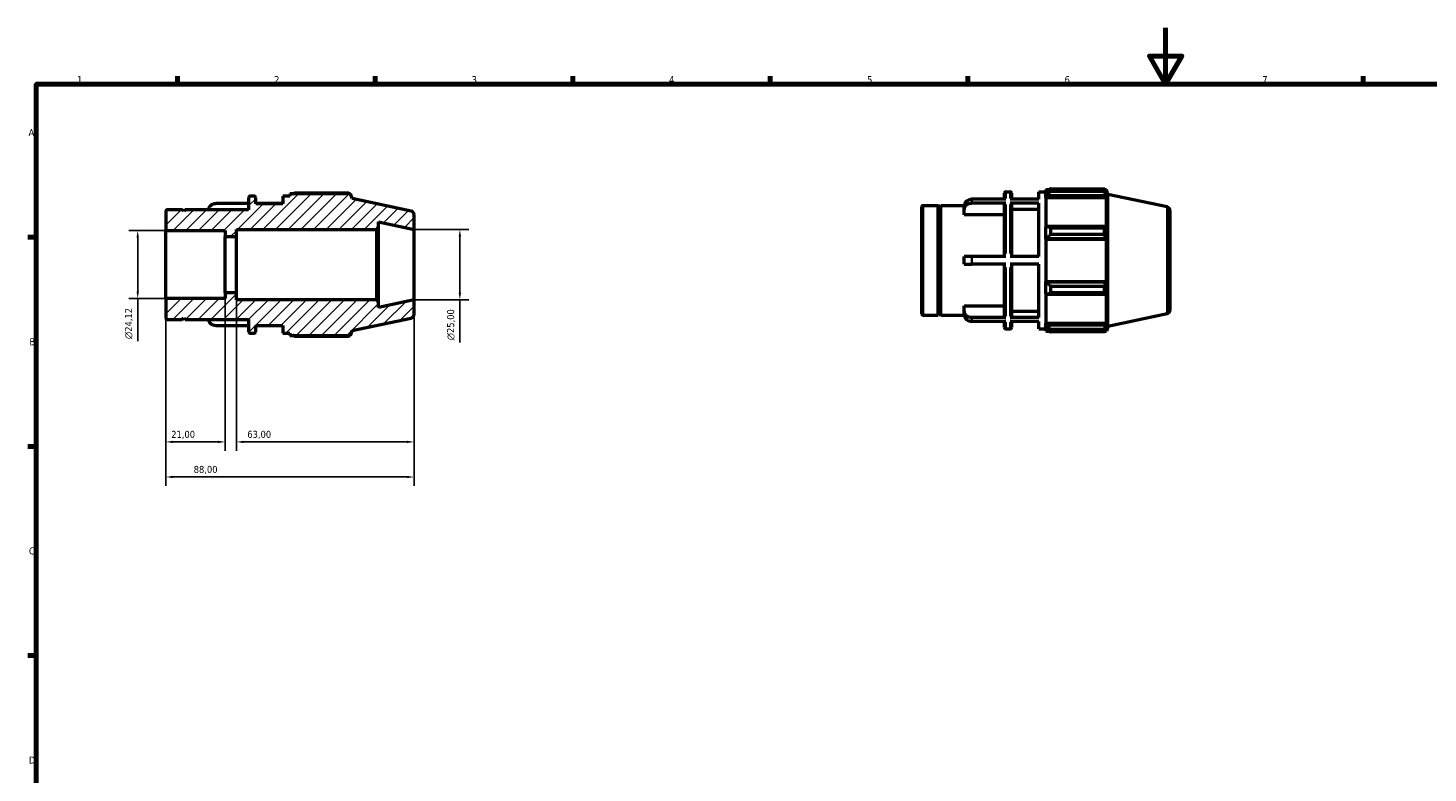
# Model space of a CAD drawing. Header units: millimetres. Extents: x 0 to 931, y 0 to 627.
# Tile 2 of 4: x 17 to 514, y 330 to 594. Entities that reach past the tile are written whole.
import ezdxf

# ---------------------------------------------------------------- set-up
doc = ezdxf.new("R2010")
doc.units = ezdxf.units.MM
for name, color, linetype, lineweight in [('Border (ISO)', 7, 'Continuous', 70), ('Dimension (ISO)', 7, 'Continuous', 25), ('Hatch (ISO)', 7, 'Continuous', 18), ('Visible (ISO)', 7, 'Continuous', 50), ('Visible Narrow (ISO)', 7, 'Continuous', 35)]:
    doc.layers.add(name, color=color, linetype=linetype, lineweight=lineweight)
doc.styles.add('Note Text (ISO)', font='tahoma.ttf')
doc.dimstyles.new('Default (ISO)', dxfattribs={"dimtxt": 2.5, "dimasz": 2.5, "dimexe": 3.175, "dimexo": 0, "dimgap": 0.762, "dimtad": 1, "dimrnd": 1e-08, "dimzin": 0, "dimtxsty": 'Note Text (ISO)', "dimcen": 0.09, "dimdle": 10, "dimclrd": 256, "dimclre": 256, "dimclrt": 232, "dimazin": 0, "dimtfac": 1.40208, "dimtmove": 0, "dimatfit": 3, "dimfxl": 1, "dimtolj": 1, "dimtzin": 0, "dimlwd": -1, "dimlwe": -1, "dimarcsym": 0})

# ---------------------------------------------------------------- blocks, each defined once
blk = doc.blocks.new('Borders Default Border')
at = {"layer": 'Border (ISO)'}
for p, q in [((70.08, 574), (70.08, 576.9)), ((140.17, 574), (140.17, 576.9)), ((210.25, 574), (210.25, 576.9)), ((280.33, 574), (280.33, 576.9)), ((350.42, 574), (350.42, 576.9)), ((490.58, 574), (490.58, 576.9)), ((20, 519.75), (17.1, 519.75)), ((20, 445.5), (17.1, 445.5)), ((20, 371.25), (17.1, 371.25))]:
    blk.add_line(p, q, dxfattribs=at)
at = {"layer": 'Border (ISO)', "flags": 128}
for points in [[(420.5, 594), (420.5, 574), (414.73, 584), (426.27, 584), (420.5, 574)], [(20, 20), (20, 574), (821, 574), (821, 20), (20, 20)]]:
    blk.add_lwpolyline(points, dxfattribs=at)
at = {"layer": 'Border (ISO)', "color": 232, "true_color": 0xca0064, "char_height": 2.5, "attachment_point": 7, "style": 'Note Text (ISO)'}
for s, insert in [('1', (34.48, 574.4)), ('2', (104.37, 574.4)), ('3', (174.43, 574.35)), ('4', (244.42, 574.4)), ('5', (314.64, 574.35)), ('6', (384.66, 574.35)), ('7', (454.77, 574.4)), ('A', (17.29, 555.62)), ('B', (17.59, 481.37)), ('C', (17.43, 407.08)), ('D', (17.43, 332.88))]:
    blk.add_mtext(s, dxfattribs=dict(at, insert=insert))
blk = doc.blocks.new('*D8')
at = {"layer": 'Defpoints', "color": 0, "transparency": 16777216}
for p in [(66, 497.94), (154, 497.5), (66, 434.62)]:
    blk.add_point(p, dxfattribs=at)
at = {"layer": 'Dimension (ISO)', "transparency": 16777216}
for p, q in [((66, 497.94), (66, 431.44)), ((154, 497.5), (154, 431.44)), ((151.5, 434.62), (68.5, 434.62))]:
    blk.add_line(p, q, dxfattribs=at)
for points in [[(68.5, 435.04), (68.5, 434.2), (66, 434.62)], [(151.5, 435.04), (151.5, 434.2), (154, 434.62)]]:
    blk.add_solid(points, dxfattribs=at)
at = {"layer": 'Dimension (ISO)', "color": 232, "true_color": 0xca0064, "transparency": 16777216, "insert": (75.86, 438.56), "char_height": 2.5, "attachment_point": 1, "style": 'Note Text (ISO)'}
blk.add_mtext('\\A1;88,00', dxfattribs=at)
blk = doc.blocks.new('*D9')
at = {"layer": 'Defpoints', "color": 0, "transparency": 16777216}
for p in [(91, 500), (154, 497.5), (91, 447.07)]:
    blk.add_point(p, dxfattribs=at)
at = {"layer": 'Dimension (ISO)', "transparency": 16777216}
for p, q in [((91, 500), (91, 443.9)), ((154, 497.5), (154, 443.9)), ((151.5, 447.07), (93.5, 447.07))]:
    blk.add_line(p, q, dxfattribs=at)
for points in [[(93.5, 447.49), (93.5, 446.66), (91, 447.07)], [(151.5, 447.49), (151.5, 446.66), (154, 447.07)]]:
    blk.add_solid(points, dxfattribs=at)
at = {"layer": 'Dimension (ISO)', "color": 232, "true_color": 0xca0064, "transparency": 16777216, "insert": (94.87, 451.01), "char_height": 2.5, "attachment_point": 1, "style": 'Note Text (ISO)'}
blk.add_mtext('\\A1;63,00', dxfattribs=at)
blk = doc.blocks.new('*D10')
at = {"layer": 'Defpoints', "color": 0, "transparency": 16777216}
for p in [(66, 497.94), (87, 500), (66, 447.07)]:
    blk.add_point(p, dxfattribs=at)
at = {"layer": 'Dimension (ISO)', "transparency": 16777216}
for p, q in [((66, 497.94), (66, 443.9)), ((87, 500), (87, 443.9)), ((84.5, 447.07), (68.5, 447.07))]:
    blk.add_line(p, q, dxfattribs=at)
for points in [[(68.5, 447.49), (68.5, 446.66), (66, 447.07)], [(84.5, 447.49), (84.5, 446.66), (87, 447.07)]]:
    blk.add_solid(points, dxfattribs=at)
at = {"layer": 'Dimension (ISO)', "color": 232, "true_color": 0xca0064, "transparency": 16777216, "insert": (67.89, 451.01), "char_height": 2.5, "attachment_point": 1, "style": 'Note Text (ISO)'}
blk.add_mtext('\\A1;21,00', dxfattribs=at)
blk = doc.blocks.new('*D11')
at = {"layer": 'Defpoints', "color": 0, "transparency": 16777216}
for p in [(154, 522.5), (154, 497.5), (170.24, 497.5)]:
    blk.add_point(p, dxfattribs=at)
at = {"layer": 'Dimension (ISO)', "transparency": 16777216}
for p, q in [((154, 522.5), (173.41, 522.5)), ((170.24, 520), (170.24, 500)), ((154, 497.5), (173.41, 497.5)), ((170.24, 497.5), (170.24, 482.37))]:
    blk.add_line(p, q, dxfattribs=at)
for points in [[(169.82, 520), (170.66, 520), (170.24, 522.5)], [(169.82, 500), (170.66, 500), (170.24, 497.5)]]:
    blk.add_solid(points, dxfattribs=at)
at = {"layer": 'Dimension (ISO)', "color": 232, "true_color": 0xca0064, "transparency": 16777216, "insert": (165.71, 483.13), "char_height": 2.5, "attachment_point": 1, "rotation": 90, "style": 'Note Text (ISO)'}
blk.add_mtext('\\A1;\\fAIGDT|b0|i0;\\H2.5000;\\ln\\fTahoma|b0|i0;\\H2.5000;25,00', dxfattribs=at)
blk = doc.blocks.new('*D12')
at = {"layer": 'Defpoints', "color": 0, "transparency": 16777216}
for p in [(66, 522.06), (56, 497.94), (66, 497.94)]:
    blk.add_point(p, dxfattribs=at)
at = {"layer": 'Dimension (ISO)', "transparency": 16777216}
for p, q in [((66, 522.06), (52.83, 522.06)), ((56, 519.56), (56, 500.44)), ((66, 497.94), (52.83, 497.94)), ((56, 497.94), (56, 482.82))]:
    blk.add_line(p, q, dxfattribs=at)
for points in [[(55.58, 519.56), (56.42, 519.56), (56, 522.06)], [(55.58, 500.44), (56.42, 500.44), (56, 497.94)]]:
    blk.add_solid(points, dxfattribs=at)
at = {"layer": 'Dimension (ISO)', "color": 232, "true_color": 0xca0064, "transparency": 16777216, "insert": (51.48, 483.58), "char_height": 2.5, "attachment_point": 1, "rotation": 90, "style": 'Note Text (ISO)'}
blk.add_mtext('\\A1;\\fAIGDT|b0|i0;\\H2.5000;\\ln\\fTahoma|b0|i0;\\H2.5000;24,12', dxfattribs=at)

msp = doc.modelspace()

# ---------------------------------------------------------------- hatches: boundary and pattern name
at = {"layer": 'Hatch (ISO)'}
h = msp.add_hatch(dxfattribs=at)
h.set_pattern_fill('ANSI31', color=256, scale=25.4, style=0)
h.set_pattern_definition([(45, (0, 0), (-2.245064, 2.245064), [])])
edge = h.paths.add_edge_path()
edge.add_ellipse((152.75, 492.262), major_axis=(0.26, -1.223), ratio=1, start_angle=0, end_angle=78)
edge.add_line((154, 492.262), (154, 497.5))
edge.add_line((154, 497.5), (141.429, 494.828))
edge.add_line((141.429, 494.828), (141.429, 496.75))
edge.add_line((141.429, 496.75), (140.679, 497.5))
edge.add_line((140.679, 497.5), (91, 497.5))
edge.add_line((91, 497.5), (91, 500))
edge.add_line((91, 500), (87, 500))
edge.add_line((87, 500), (87, 497.942))
edge.add_line((87, 497.942), (66, 497.942))
edge.add_line((66, 497.942), (66, 491.06))
edge.add_ellipse((66.5, 491.06), major_axis=(-0.5, 0), ratio=1, start_angle=0, end_angle=90)
edge.add_line((66.5, 490.56), (71.8, 490.56))
edge.add_line((71.8, 490.56), (72.3, 491.06))
edge.add_line((72.3, 491.06), (72.8, 490.56))
edge.add_line((72.8, 490.56), (95.333, 490.56))
edge.add_line((95.333, 490.56), (95.333, 486.2))
edge.add_ellipse((95.833, 486.2), major_axis=(-0.5, 0), ratio=1, start_angle=0, end_angle=90)
edge.add_line((95.833, 485.7), (97.348, 485.7))
edge.add_ellipse((97.348, 486.2), major_axis=(0, -0.5), ratio=1, start_angle=0, end_angle=90)
edge.add_line((97.848, 486.2), (97.848, 488.4))
edge.add_line((97.848, 488.4), (107.486, 488.4))
edge.add_line((107.486, 488.4), (107.486, 485.7))
edge.add_line((107.486, 485.7), (110, 485.7))
edge.add_line((110, 485.7), (110, 484.89))
edge.add_line((110, 484.89), (131.453, 484.89))
edge.add_line((131.453, 484.89), (132, 486.574))
edge.add_line((132, 486.574), (153.01, 491.04))
edge = h.paths.add_edge_path()
edge.add_ellipse((152.75, 527.738), major_axis=(1.25, 0), ratio=1, start_angle=0, end_angle=78)
edge.add_line((153.01, 528.96), (132, 533.426))
edge.add_line((132, 533.426), (131.453, 535.11))
edge.add_line((131.453, 535.11), (110, 535.11))
edge.add_line((110, 535.11), (110, 534.3))
edge.add_line((110, 534.3), (107.486, 534.3))
edge.add_line((107.486, 534.3), (107.486, 531.6))
edge.add_line((107.486, 531.6), (97.848, 531.6))
edge.add_line((97.848, 531.6), (97.848, 533.8))
edge.add_ellipse((97.348, 533.8), major_axis=(0.5, 0), ratio=1, start_angle=0, end_angle=90)
edge.add_line((97.348, 534.3), (95.833, 534.3))
edge.add_ellipse((95.833, 533.8), major_axis=(0, 0.5), ratio=1, start_angle=0, end_angle=90)
edge.add_line((95.333, 533.8), (95.333, 529.44))
edge.add_line((95.333, 529.44), (72.8, 529.44))
edge.add_line((72.8, 529.44), (72.3, 528.94))
edge.add_line((72.3, 528.94), (71.8, 529.44))
edge.add_line((71.8, 529.44), (66.5, 529.44))
edge.add_ellipse((66.5, 528.94), major_axis=(0, 0.5), ratio=1, start_angle=0, end_angle=90)
edge.add_line((66, 528.94), (66, 522.058))
edge.add_line((66, 522.058), (87, 522.058))
edge.add_line((87, 522.058), (87, 520))
edge.add_line((87, 520), (91, 520))
edge.add_line((91, 520), (91, 522.5))
edge.add_line((91, 522.5), (140.679, 522.5))
edge.add_line((140.679, 522.5), (141.429, 523.25))
edge.add_line((141.429, 523.25), (141.429, 525.172))
edge.add_line((141.429, 525.172), (154, 522.5))
edge.add_line((154, 522.5), (154, 527.738))

# ---------------------------------------------------------------- linework, layer by layer
at = {"layer": 'Visible (ISO)'}
for p, q in [((378.031, 536.63), (378.031, 535.725)), ((378.031, 536.63), (379.181, 536.63)), ((378.571, 536.24), (378.031, 535.725)), ((379.651, 536.925), (379.651, 535.949)), ((379.651, 536.925), (398.87, 536.925)), ((398.87, 535.949), (398.87, 536.925)), ((399.023, 536.63), (399.484, 536.63)), ((399.484, 535.468), (399.221, 536.24)), ((400.031, 534.946), (399.484, 536.63)), ((399.484, 535.468), (399.484, 536.63)), ((95.333, 531.687), (83.786, 531.687)), ((95.333, 533.8), (95.333, 529.44)), ((97.348, 534.3), (95.833, 534.3)), ((97.848, 531.6), (97.848, 533.8)), ((107.486, 531.687), (97.848, 531.687)), ((107.486, 531.6), (97.848, 531.6)), ((110, 534.3), (107.486, 534.3)), ((107.486, 534.3), (107.486, 531.6)), ((131.453, 535.11), (110, 535.11)), ((110, 535.11), (110, 534.3)), ((130.839, 535.405), (111.62, 535.405)), ((132, 533.426), (131.453, 535.11)), ((153.01, 528.96), (132, 533.426)), ((363.865, 533.207), (351.817, 533.207)), ((363.865, 531.857), (351.817, 531.857)), ((363.365, 533.207), (363.365, 535.32)), ((363.365, 512.87), (363.365, 531.423)), ((363.865, 535.82), (365.379, 535.82)), ((375.517, 533.207), (365.379, 533.207)), ((375.517, 531.857), (365.379, 531.857)), ((365.879, 535.32), (365.879, 533.207)), ((365.879, 531.423), (365.879, 512.87)), ((375.517, 533.207), (375.517, 535.82)), ((375.517, 535.82), (378.031, 535.82)), ((375.517, 512.87), (375.517, 531.857)), ((378.031, 534.032), (378.031, 535.725)), ((378.031, 534.032), (378.571, 534.511)), ((378.031, 533.793), (378.031, 534.032)), ((378.031, 533.793), (378.031, 523.239)), ((378.031, 533.793), (399.484, 533.793)), ((378.571, 534.511), (399.221, 534.511)), ((398.87, 535.949), (379.651, 535.949)), ((399.221, 534.511), (399.484, 533.793)), ((399.484, 523.114), (399.484, 533.793)), ((400.031, 488.094), (400.031, 534.946)), ((421.041, 530.48), (400.031, 534.946)), ((66, 528.94), (66, 522.058)), ((71.8, 529.44), (66.5, 529.44)), ((72.3, 528.94), (71.8, 529.44)), ((72.8, 529.44), (72.3, 528.94)), ((95.333, 529.44), (72.8, 529.44)), ((154, 522.5), (154, 527.738)), ((334.031, 492.58), (334.031, 530.46)), ((334.531, 530.96), (339.831, 530.96)), ((339.831, 492.08), (339.831, 530.96)), ((340.331, 530.46), (339.831, 530.96)), ((340.331, 530.46), (340.831, 530.96)), ((340.331, 492.58), (340.331, 530.46)), ((340.831, 492.08), (340.831, 530.96)), ((340.831, 530.96), (349.119, 530.96)), ((349.117, 529.514), (349.117, 530.864)), ((349.117, 527.64), (349.117, 529.514)), ((363.365, 527.64), (349.117, 527.64)), ((375.517, 529.514), (365.879, 529.514)), ((422.031, 529.258), (422.031, 493.782)), ((66, 522.058), (87, 522.058)), ((66, 497.942), (66, 522.058)), ((87, 522.058), (87, 520)), ((91, 520), (91, 522.5)), ((91, 522.5), (140.679, 522.5)), ((140.679, 522.5), (141.429, 523.25)), ((140.679, 522.5), (140.679, 497.5)), ((141.429, 523.25), (141.429, 525.172)), ((141.429, 525.172), (154, 522.5)), ((141.429, 496.75), (141.429, 523.25)), ((154, 497.5), (154, 522.5)), ((378.571, 523.488), (378.031, 523.239)), ((378.031, 519.152), (378.031, 523.239)), ((399.221, 523.488), (378.571, 523.488)), ((379.651, 523.019), (379.651, 520.662)), ((379.651, 523.019), (398.87, 523.019)), ((398.87, 520.662), (398.87, 523.019)), ((399.484, 523.114), (399.221, 523.488)), ((87, 520), (91, 520)), ((87, 500), (87, 520)), ((91, 500), (91, 520)), ((378.031, 519.152), (378.571, 519.314)), ((378.031, 519.071), (378.031, 519.152)), ((378.031, 519.071), (378.031, 503.969)), ((378.031, 519.071), (399.484, 519.071)), ((378.571, 519.314), (399.221, 519.314)), ((398.87, 520.662), (379.651, 520.662)), ((399.221, 519.314), (399.484, 519.071)), ((399.484, 503.969), (399.484, 519.071)), ((349.117, 510.17), (349.117, 512.87)), ((363.865, 512.87), (351.817, 512.87)), ((375.517, 512.87), (365.379, 512.87)), ((363.865, 510.17), (351.817, 510.17)), ((363.365, 491.617), (363.365, 510.17)), ((375.517, 510.17), (365.379, 510.17)), ((365.879, 510.17), (365.879, 491.617)), ((375.517, 491.183), (375.517, 510.17)), ((378.031, 503.888), (378.031, 503.969)), ((378.031, 503.969), (399.484, 503.969)), ((378.031, 499.801), (378.031, 503.888)), ((378.571, 503.725), (378.031, 503.888)), ((399.221, 503.725), (378.571, 503.725)), ((379.651, 502.377), (379.651, 500.02)), ((379.651, 502.377), (398.87, 502.377)), ((398.87, 500.02), (398.87, 502.377)), ((399.484, 503.969), (399.221, 503.725)), ((87, 497.942), (66, 497.942)), ((66, 497.942), (66, 491.06)), ((91, 500), (87, 500)), ((87, 500), (87, 497.942)), ((91, 497.5), (91, 500)), ((140.679, 497.5), (91, 497.5)), ((141.429, 496.75), (140.679, 497.5)), ((154, 497.5), (141.429, 494.828)), ((141.429, 494.828), (141.429, 496.75)), ((154, 492.262), (154, 497.5)), ((378.031, 499.801), (378.571, 499.551)), ((378.031, 499.801), (378.031, 489.247)), ((378.571, 499.551), (399.221, 499.551)), ((398.87, 500.02), (379.651, 500.02)), ((399.221, 499.551), (399.484, 499.925)), ((399.484, 489.247), (399.484, 499.925)), ((334.531, 492.08), (339.831, 492.08)), ((340.331, 492.58), (339.831, 492.08)), ((340.331, 492.58), (340.831, 492.08)), ((340.831, 492.08), (349.119, 492.08)), ((349.117, 493.525), (349.117, 495.4)), ((349.117, 495.4), (363.365, 495.4)), ((349.117, 492.175), (349.117, 493.525)), ((365.879, 493.525), (375.517, 493.525)), ((421.041, 492.559), (400.031, 488.094)), ((66.5, 490.56), (71.8, 490.56)), ((71.8, 490.56), (72.3, 491.06)), ((72.3, 491.06), (72.8, 490.56)), ((72.8, 490.56), (95.333, 490.56)), ((95.333, 488.313), (83.786, 488.313)), ((95.333, 490.56), (95.333, 486.2)), ((97.848, 486.2), (97.848, 488.4)), ((97.848, 488.4), (107.486, 488.4)), ((107.486, 488.313), (97.848, 488.313)), ((107.486, 488.4), (107.486, 485.7)), ((131.453, 484.89), (132, 486.574)), ((132, 486.574), (153.01, 491.04)), ((363.865, 491.183), (351.817, 491.183)), ((363.865, 489.833), (351.817, 489.833)), ((363.365, 487.72), (363.365, 489.833)), ((363.865, 487.22), (365.379, 487.22)), ((375.517, 491.183), (365.379, 491.183)), ((375.517, 489.833), (365.379, 489.833)), ((365.879, 489.833), (365.879, 487.72)), ((375.517, 487.22), (375.517, 489.833)), ((375.517, 487.22), (378.031, 487.22)), ((378.031, 489.007), (378.031, 489.247)), ((378.031, 489.247), (399.484, 489.247)), ((378.031, 487.314), (378.031, 489.007)), ((378.571, 488.528), (378.031, 489.007)), ((378.031, 487.314), (378.571, 486.799)), ((378.031, 487.314), (378.031, 486.41)), ((399.221, 488.528), (378.571, 488.528)), ((379.651, 487.091), (379.651, 486.115)), ((379.651, 487.091), (398.87, 487.091)), ((398.87, 486.115), (398.87, 487.091)), ((399.484, 489.247), (399.221, 488.528)), ((399.221, 486.799), (399.484, 487.572)), ((400.031, 488.094), (399.484, 486.41)), ((399.484, 486.41), (399.484, 487.572)), ((95.833, 485.7), (97.348, 485.7)), ((107.486, 485.7), (110, 485.7)), ((110, 485.7), (110, 484.89)), ((110, 484.89), (131.453, 484.89)), ((111.62, 484.595), (130.839, 484.595)), ((378.031, 486.41), (379.181, 486.41)), ((398.87, 486.115), (379.651, 486.115)), ((399.023, 486.41), (399.484, 486.41))]:
    msp.add_line(p, q, dxfattribs=at)
for centre, radius, start, end in [((95.833, 533.8), 0.5, 90, 180), ((97.348, 533.8), 0.5, 0, 90), ((363.865, 535.32), 0.5, 90, 180), ((365.379, 535.32), 0.5, 0, 90), ((66.5, 528.94), 0.5, 90, 180), ((152.75, 527.738), 1.25, 0, 78), ((334.531, 530.46), 0.5, 90, 180), ((420.781, 529.258), 1.25, 0, 78), ((152.75, 492.262), 1.25, 282, 0), ((334.531, 492.58), 0.5, 180, 270), ((420.781, 493.782), 1.25, 282, 0), ((66.5, 491.06), 0.5, 180, 270), ((363.865, 487.72), 0.5, 180, 270), ((365.379, 487.72), 0.5, 270, 0), ((95.833, 486.2), 0.5, 180, 270), ((97.348, 486.2), 0.5, 270, 0)]:
    msp.add_arc(centre, radius, start, end, dxfattribs=at)
for points, weights in [([(379.651, 536.925), (379.09, 536.576), (378.571, 536.24)], [1.01418831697, 1.01016216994, 1.00533065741]), ([(398.87, 536.925), (399.053, 536.576), (399.221, 536.24)], [1, 1.00150740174, 1.00219828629]), ([(111.149, 535.11), (111.381, 535.256), (111.62, 535.405)], [1.01060323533, 1.01246919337, 1.01418831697]), ([(130.992, 535.11), (130.917, 535.256), (130.839, 535.405)], [1.00113531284, 1.00064162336, 1]), ([(378.571, 534.511), (379.09, 535.215), (379.651, 535.949)], [1.00533065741, 1.01016216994, 1.01418831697]), ([(399.221, 534.511), (399.053, 535.215), (398.87, 535.949)], [1.00219828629, 1.00150740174, 1]), ([(379.651, 523.019), (379.09, 523.259), (378.571, 523.488)], [1.01418831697, 1.01016216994, 1.00533065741]), ([(398.87, 523.019), (399.053, 523.259), (399.221, 523.488)], [1, 1.00150740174, 1.00219828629]), ([(378.571, 519.314), (379.09, 519.974), (379.651, 520.662)], [1.00533065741, 1.01016216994, 1.01418831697]), ([(399.221, 519.314), (399.053, 519.974), (398.87, 520.662)], [1.00219828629, 1.00150740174, 1]), ([(379.651, 502.377), (379.09, 503.065), (378.571, 503.725)], [1.01418831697, 1.01016216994, 1.00533065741]), ([(398.87, 502.377), (399.053, 503.065), (399.221, 503.725)], [1, 1.00150740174, 1.00219828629]), ([(378.571, 499.551), (379.09, 499.781), (379.651, 500.02)], [1.00533065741, 1.01016216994, 1.01418831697]), ([(399.221, 499.551), (399.053, 499.781), (398.87, 500.02)], [1.00219828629, 1.00150740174, 1]), ([(379.651, 487.091), (379.09, 487.824), (378.571, 488.528)], [1.01418831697, 1.01016216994, 1.00533065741]), ([(378.571, 486.799), (379.09, 486.464), (379.651, 486.115)], [1.00533065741, 1.01016216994, 1.01418831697]), ([(398.87, 487.091), (399.053, 487.824), (399.221, 488.528)], [1, 1.00150740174, 1.00219828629]), ([(399.221, 486.799), (399.053, 486.464), (398.87, 486.115)], [1.00219828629, 1.00150740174, 1]), ([(111.62, 484.595), (111.381, 484.744), (111.149, 484.89)], [1.01418831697, 1.01246919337, 1.01060323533]), ([(130.839, 484.595), (130.917, 484.744), (130.992, 484.89)], [1, 1.00064162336, 1.00113531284])]:
    msp.add_rational_spline(points, weights, degree=2, dxfattribs=at)
for points, knots in [([(81.088, 529.44), (81.103, 529.707), (81.178, 530.003), (81.419, 530.509), (81.641, 530.797), (82.113, 531.206), (82.445, 531.398), (83.061, 531.619), (83.453, 531.687), (83.786, 531.687)], [-0.38938678, -0.38938678, -0.38938678, -0.38938678, -0.30000198, -0.30000198, -0.19990279, -0.19990279, -0.09991183, -0.09991183, 0, 0, 0, 0]), ([(351.817, 533.207), (351.484, 533.207), (351.092, 533.139), (350.476, 532.918), (350.144, 532.726), (349.673, 532.317), (349.45, 532.028), (349.195, 531.494), (349.117, 531.154), (349.117, 530.864)], [0, 0, 0, 0, 0.09991183, 0.09991183, 0.19990279, 0.19990279, 0.30000198, 0.30000198, 0.40021406, 0.40021406, 0.40021406, 0.40021406]), ([(349.117, 529.514), (349.117, 529.804), (349.195, 530.144), (349.45, 530.678), (349.673, 530.967), (350.144, 531.376), (350.476, 531.568), (351.092, 531.789), (351.484, 531.857), (351.817, 531.857)], [-0.40021406, -0.40021406, -0.40021406, -0.40021406, -0.30000198, -0.30000198, -0.19990279, -0.19990279, -0.09991183, -0.09991183, 0, 0, 0, 0]), ([(363.865, 531.857), (363.803, 531.857), (363.73, 531.844), (363.616, 531.803), (363.555, 531.768), (363.467, 531.692), (363.426, 531.639), (363.379, 531.54), (363.365, 531.477), (363.365, 531.423)], [0, 0, 0, 0, 0.018502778, 0.018502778, 0.037020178, 0.037020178, 0.055555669, 0.055555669, 0.074106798, 0.074106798, 0.074106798, 0.074106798]), ([(365.879, 531.423), (365.879, 531.477), (365.864, 531.54), (365.817, 531.639), (365.776, 531.692), (365.689, 531.768), (365.627, 531.803), (365.513, 531.844), (365.441, 531.857), (365.379, 531.857)], [-0.074106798, -0.074106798, -0.074106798, -0.074106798, -0.055555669, -0.055555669, -0.037020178, -0.037020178, -0.018502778, -0.018502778, 0, 0, 0, 0]), ([(351.817, 512.87), (351.484, 512.87), (351.092, 512.87), (350.476, 512.87), (350.144, 512.87), (349.673, 512.87), (349.45, 512.87), (349.195, 512.87), (349.117, 512.87), (349.117, 512.87)], [0, 0, 0, 0, 0.09991183, 0.09991183, 0.19990279, 0.19990279, 0.30000198, 0.30000198, 0.40021406, 0.40021406, 0.40021406, 0.40021406]), ([(349.117, 510.17), (349.117, 510.17), (349.195, 510.17), (349.45, 510.17), (349.673, 510.17), (350.144, 510.17), (350.476, 510.17), (351.092, 510.17), (351.484, 510.17), (351.817, 510.17)], [-0.40021406, -0.40021406, -0.40021406, -0.40021406, -0.30000198, -0.30000198, -0.19990279, -0.19990279, -0.09991183, -0.09991183, 0, 0, 0, 0]), ([(351.817, 491.183), (351.484, 491.183), (351.092, 491.25), (350.476, 491.471), (350.144, 491.664), (349.673, 492.073), (349.45, 492.361), (349.195, 492.895), (349.117, 493.236), (349.117, 493.525)], [0, 0, 0, 0, 0.09991183, 0.09991183, 0.19990279, 0.19990279, 0.30000198, 0.30000198, 0.40021406, 0.40021406, 0.40021406, 0.40021406]), ([(349.117, 492.175), (349.117, 491.886), (349.195, 491.545), (349.45, 491.011), (349.673, 490.723), (350.144, 490.314), (350.476, 490.121), (351.092, 489.9), (351.484, 489.833), (351.817, 489.833)], [-0.40021406, -0.40021406, -0.40021406, -0.40021406, -0.30000198, -0.30000198, -0.19990279, -0.19990279, -0.09991183, -0.09991183, 0, 0, 0, 0]), ([(363.365, 491.617), (363.365, 491.563), (363.379, 491.5), (363.426, 491.401), (363.467, 491.348), (363.555, 491.272), (363.616, 491.236), (363.73, 491.195), (363.803, 491.183), (363.865, 491.183)], [-0.074106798, -0.074106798, -0.074106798, -0.074106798, -0.055555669, -0.055555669, -0.037020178, -0.037020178, -0.018502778, -0.018502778, 0, 0, 0, 0]), ([(365.379, 491.183), (365.441, 491.183), (365.513, 491.195), (365.627, 491.236), (365.689, 491.272), (365.776, 491.348), (365.817, 491.401), (365.864, 491.5), (365.879, 491.563), (365.879, 491.617)], [0, 0, 0, 0, 0.018502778, 0.018502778, 0.037020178, 0.037020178, 0.055555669, 0.055555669, 0.074106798, 0.074106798, 0.074106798, 0.074106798]), ([(83.786, 488.313), (83.453, 488.313), (83.061, 488.381), (82.445, 488.602), (82.113, 488.794), (81.641, 489.203), (81.419, 489.491), (81.178, 489.997), (81.103, 490.293), (81.088, 490.56)], [0, 0, 0, 0, 0.09991183, 0.09991183, 0.19990279, 0.19990279, 0.30000198, 0.30000198, 0.38938678, 0.38938678, 0.38938678, 0.38938678])]:
    msp.add_open_spline(points, degree=3, knots=knots, dxfattribs=at)
at = {"layer": 'Visible Narrow (ISO)'}
for p, q in [((351.817, 533.145), (351.817, 531.93)), ((363.865, 535.813), (363.865, 533.457)), ((363.865, 531.212), (363.865, 514.003)), ((365.379, 533.457), (365.379, 535.813)), ((365.379, 514.003), (365.379, 531.212)), ((334.531, 530.72), (334.531, 492.319)), ((421.041, 492.793), (421.041, 530.247)), ((351.817, 512.735), (351.817, 510.305)), ((363.865, 509.036), (363.865, 491.827)), ((365.379, 491.827), (365.379, 509.036)), ((351.817, 491.109), (351.817, 489.894)), ((363.865, 489.582), (363.865, 487.226)), ((365.379, 487.226), (365.379, 489.582))]:
    msp.add_line(p, q, dxfattribs=at)

# ---------------------------------------------------------------- block references
msp.add_blockref('Borders Default Border', (0, 0))

# ---------------------------------------------------------------- dimensions: what is measured, and where the dimension line sits
at = {"layer": 'Dimension (ISO)'}
for base, p1, p2, picture, middle in [((56, 497.942), (66, 522.058), (66, 497.942), '*D12', (56, 489.13)), ((170.238, 497.5), (154, 522.5), (154, 497.5), '*D11', (170.238, 488.683))]:
    dim = msp.add_linear_dim(base=base, p1=p1, p2=p2, angle=90, text='\\fAIGDT|b0|i0;\\H2.5000;\\ln\\fTahoma|b0|i0;\\H2.5000;<>', dimstyle='Default (ISO)', override={"dimdec": 2, "dimtp": 0, "dimtm": 0, "dimtdec": 2, "dimtofl": 0, "dimatfit": 2}, dxfattribs=at)
    dim.commit()
    dim.dimension.update_dxf_attribs({"geometry": picture, "text_midpoint": middle, "dimtype": 160})
for base, p1, p2, picture, middle in [((66, 447.075), (87, 500), (66, 497.942), '*D10', (72, 447.075)), ((66, 434.619), (154, 497.5), (66, 497.942), '*D8', (80, 434.619)), ((91, 447.075), (154, 497.5), (91, 500), '*D9', (99, 447.075))]:
    dim = msp.add_linear_dim(base=base, p1=p1, p2=p2, angle=180, dimstyle='Default (ISO)', override={"dimdec": 2, "dimtp": 0, "dimtm": 0, "dimtdec": 2, "dimtofl": 0, "dimatfit": 1}, dxfattribs=at)
    dim.commit()
    dim.dimension.update_dxf_attribs({"geometry": picture, "text_midpoint": middle, "dimtype": 160})

doc.saveas('drawing.dxf')
